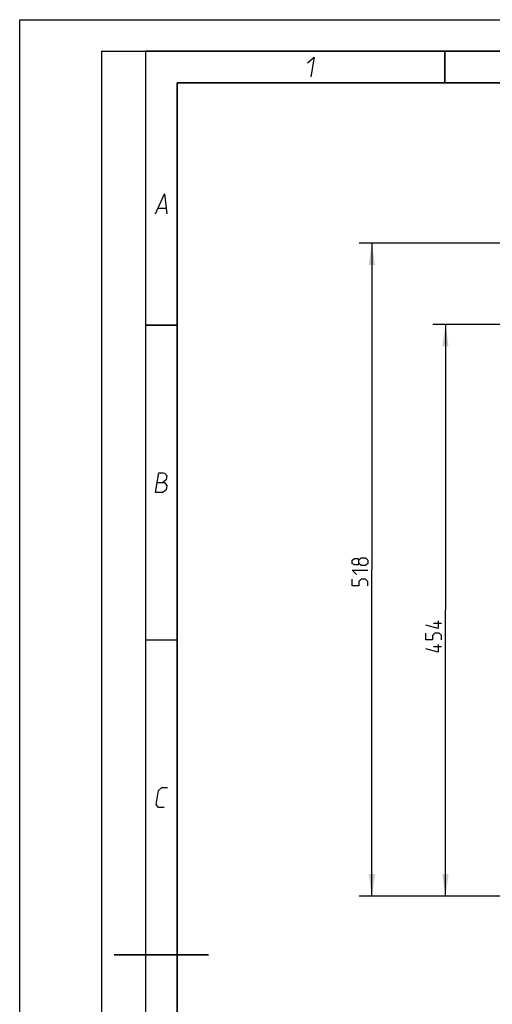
# Model space of a CAD drawing. Header units: millimetres. Extents: x 0 to 420, y 0 to 297.
# Tile 39 of 117: x 0 to 75, y 141 to 297. Entities that reach past the tile are written whole.
import ezdxf

# ---------------------------------------------------------------- set-up
doc = ezdxf.new("R2010")
doc.units = ezdxf.units.MM
doc.header["$LTSCALE"] = 23.1
doc.layers.get('0').update_dxf_attribs({"linetype": 'CONTINUOUS'})
doc.layers.add('DIM_PILOTEES', color=7, linetype='CONTINUOUS')
doc.styles.get("Standard").update_dxf_attribs({"font": 'txt', "width": 0.7})
doc.dimstyles.new('DIMSTYLE_2', dxfattribs={"dimtxt": 2.5, "dimasz": 3.5, "dimexe": 2, "dimexo": 0, "dimtad": 1, "dimdec": 0, "dimlfac": 5, "dimdsep": 46, "dimtxsty": 'Standard', "dimblk": '_FILLED', "dimblk1": '_FILLED', "dimblk2": '_FILLED', "dimcen": 0.09, "dimazin": 2, "dimtp": 0.8, "dimtm": 0.8, "dimtfac": 1, "dimtdec": 0, "dimtofl": 0, "dimtmove": 0, "dimatfit": 3, "dimldrblk": '_FILLED', "dimfxl": 0, "dimtolj": 1, "dimarcsym": 0})

# ---------------------------------------------------------------- blocks, each defined once
blk = doc.blocks.new('_FILLED')
at = {"color": 0, "linetype": 'ByBlock'}
blk.add_solid([(0, 0), (-1, 0.143), (-1, -0.143)], dxfattribs=at)
blk = doc.blocks.new('*D2')
at = {"layer": 'DIM_PILOTEES', "color": 2, "linetype": 'Continuous'}
for p, q in [((124.37, 261.53), (53.92, 261.53)), ((55.92, 261.53), (55.92, 209.68)), ((55.92, 157.84), (55.92, 209.68)), ((102.68, 157.84), (53.92, 157.84))]:
    blk.add_line(p, q, dxfattribs=at)
at = {"layer": 'DIM_PILOTEES', "color": 2, "linetype": 'Continuous', "xscale": 3.5, "yscale": 3.5, "zscale": 3.5}
for p, rotation in [((55.92, 261.53), 90), ((55.92, 157.84), 270)]:
    blk.add_blockref('_FILLED', p, dxfattribs=dict(at, rotation=rotation))
at = {"layer": 'DIM_PILOTEES', "color": 2, "linetype": 'Continuous', "insert": (52.79, 209.68), "char_height": 2.5, "width": 7.7679, "attachment_point": 2, "rotation": 90, "line_spacing_factor": 0.9}
blk.add_mtext('{\\ftxt;\\W0.0001;\\H0.0001;\\~}{\\ftxt;\\W2.0714285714;\\H2.5; }{\\ftxt;\\W0.0001;\\H0.0001;\\~}', dxfattribs=at)
blk = doc.blocks.new('*D15')
at = {"layer": 'DIM_PILOTEES', "color": 2, "linetype": 'Continuous'}
for p, q in [((96.88, 248.62), (65.61, 248.62)), ((67.61, 248.62), (67.61, 203.23)), ((67.61, 157.84), (67.61, 203.23)), ((102.68, 157.84), (65.61, 157.84))]:
    blk.add_line(p, q, dxfattribs=at)
at = {"layer": 'DIM_PILOTEES', "color": 2, "linetype": 'Continuous', "xscale": 3.5, "yscale": 3.5, "zscale": 3.5}
for p, rotation in [((67.61, 248.62), 90), ((67.61, 157.84), 270)]:
    blk.add_blockref('_FILLED', p, dxfattribs=dict(at, rotation=rotation))
at = {"layer": 'DIM_PILOTEES', "color": 2, "linetype": 'Continuous', "insert": (64.48, 199.42), "char_height": 2.5, "width": 8.5714, "attachment_point": 2, "rotation": 90, "line_spacing_factor": 0.9}
blk.add_mtext('{\\ftxt;\\W0.0001;\\H0.0001;\\~}{\\ftxt;\\W2.2857142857;\\H2.5; }{\\ftxt;\\W0.0001;\\H0.0001;\\~}', dxfattribs=at)

msp = doc.modelspace()

# ---------------------------------------------------------------- linework, layer by layer
at = {"color": 7, "linetype": 'Continuous'}
for p, q in [((0, 0), (0, 297)), ((0, 297), (420, 297)), ((25, 286.9999), (410, 286.9999))]:
    msp.add_line(p, q, dxfattribs=at)
at = {"color": 2, "linetype": 'Continuous'}
for p, q in [((13, 292), (20, 292)), ((13, 292), (13, 5)), ((20, 292), (20, 5)), ((22.0363, 267.075), (23.2363, 267.075))]:
    msp.add_line(p, q, dxfattribs=at)
at = {"color": 7, "linetype": 'Continuous', "const_width": 0.25}
for points in [[(20, 292), (20, 5)], [(415, 292), (20, 292)], [(67.5002, 292), (67.5002, 287)], [(25, 10), (25, 287)], [(25, 287), (410, 287)], [(20.0002, 248.5), (25.0002, 248.5)], [(20.0002, 198.4999), (25.0002, 198.4999)], [(30, 148.5), (15, 148.5)]]:
    msp.add_lwpolyline(points, dxfattribs=at)
at = {"color": 2, "linetype": 'Continuous'}
for points in [[(45.7067, 290.175), (46.7537, 291.075), (46.2394, 287.925)], [(21.5894, 266.175), (23.0037, 269.325), (23.3894, 266.175)], [(21.5894, 221.9249), (22.1037, 225.0749), (22.7787, 225.0749), (22.9914, 224.9999), (23.3802, 224.6249), (23.27, 223.9499), (22.7465, 223.4999)], [(21.8465, 223.4999), (22.9715, 223.4999), (23.3481, 223.0499), (23.2379, 222.3749), (22.7144, 221.9249), (21.5894, 221.9249)], [(22.9394, 171.9249), (22.0394, 171.9249), (21.6629, 172.3749), (22.0302, 174.6249), (22.5537, 175.0749), (23.4537, 175.0749)]]:
    msp.add_lwpolyline(points, dxfattribs=at)
at = {"layer": 'DIM_PILOTEES', "color": 2, "linetype": 'Continuous'}
for p, q in [((66.9817, 201.1462), (65.7317, 201.1462)), ((66.9817, 197.3962), (65.7317, 197.3962))]:
    msp.add_line(p, q, dxfattribs=at)
for points in [[(53.8615, 210.6664), (53.6829, 210.4283), (53.1472, 210.4283), (52.7901, 210.6664), (52.7901, 211.2021), (53.1472, 211.4402), (53.6829, 211.4402), (53.8615, 211.2021), (54.2187, 211.5592), (54.9329, 211.5592), (55.2901, 211.2021), (55.2901, 210.6664), (54.9329, 210.3092)], [(54.9329, 210.3092), (54.2187, 210.3092), (53.8615, 210.6664), (53.8615, 211.2021)], [(53.5044, 208.8807), (52.7901, 209.595), (55.2901, 209.595)], [(55.2901, 207.0949), (55.2901, 207.8092), (54.9329, 208.1664), (54.2187, 208.1664), (53.8615, 207.8092), (53.8615, 207.0949), (52.7901, 207.0949), (52.7901, 208.1664)], [(66.446, 201.5629), (66.446, 200.3129), (64.4817, 200.8486)], [(66.9817, 198.5272), (66.9817, 199.2415), (66.6246, 199.5986), (65.9103, 199.5986), (65.5532, 199.2415), (65.5532, 198.5272), (64.4817, 198.5272), (64.4817, 199.5986)], [(66.446, 197.8129), (66.446, 196.5629), (64.4817, 197.0986)]]:
    msp.add_lwpolyline(points, dxfattribs=at)

# ---------------------------------------------------------------- dimensions: what is measured, and where the dimension line sits
for base, p2, text, picture, middle in [((55.9151, 261.5273), (124.3679, 261.5273), '{\\ftxt;\\W0.0001;\\H0.0001;\\~}{\\ftxt;\\W2.0714285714;\\H2.5; }{\\ftxt;\\W0.0001;\\H0.0001;\\~}', '*D2', (55.9151, 209.3271)), ((67.6067, 248.6211), (96.8756, 248.6211), '{\\ftxt;\\W0.0001;\\H0.0001;\\~}{\\ftxt;\\W2.2857142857;\\H2.5; }{\\ftxt;\\W0.0001;\\H0.0001;\\~}', '*D15', (67.6067, 199.0629))]:
    dim = msp.add_linear_dim(base=base, p1=(102.6756, 157.8412), p2=p2, angle=90, text=text, dimstyle='DIMSTYLE_2', dxfattribs=at)
    dim.commit()
    dim.dimension.update_dxf_attribs({"geometry": picture, "text_midpoint": middle, "dimtype": 160})

doc.saveas('drawing.dxf')
